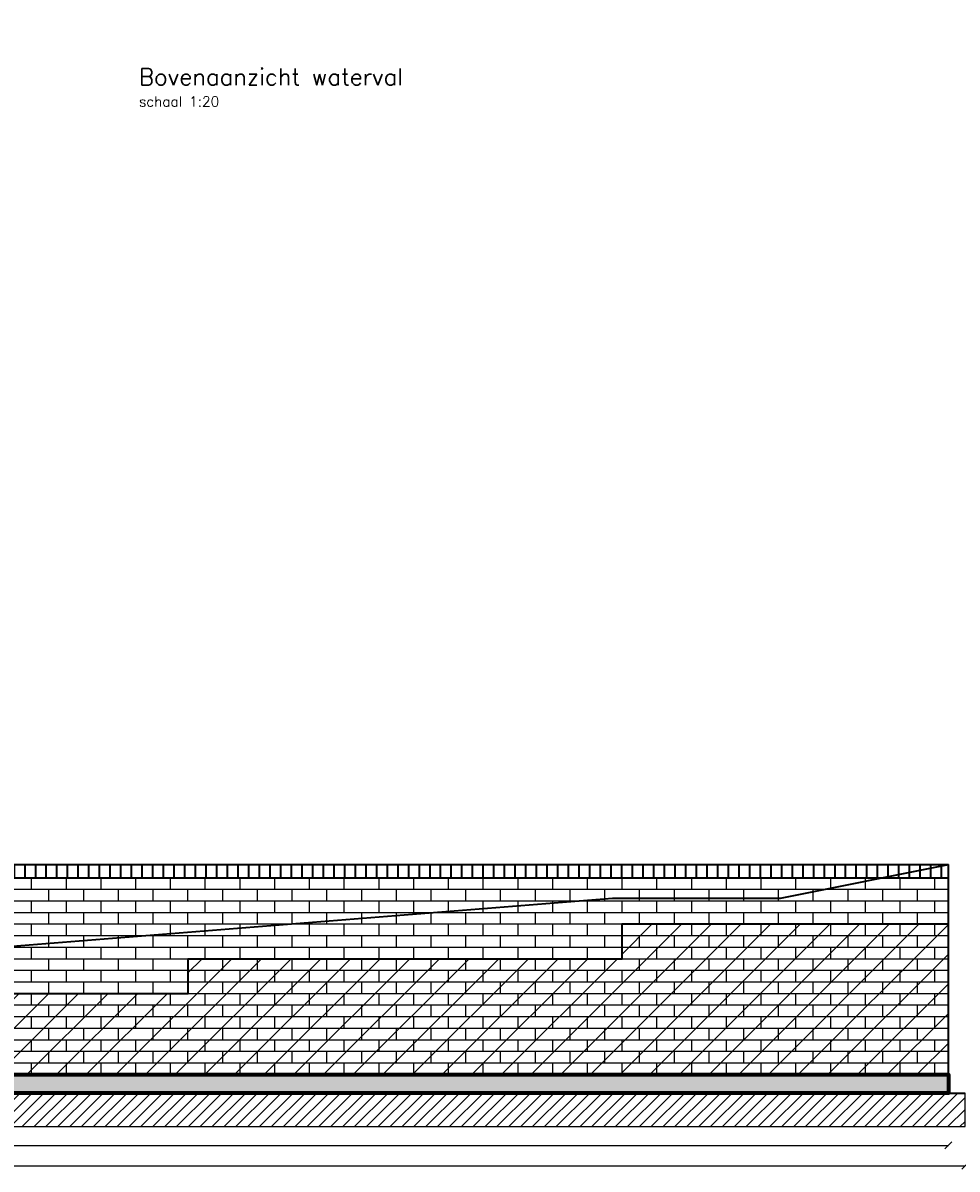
# Model space of a CAD drawing. Header units: metres. Extents: x 153805 to 212562, y 1698 to 57427.
# Tile 13 of 24: x 201416 to 206982, y 2886 to 9717. Entities that reach past the tile are written whole.
import ezdxf

# ---------------------------------------------------------------- set-up
doc = ezdxf.new("R2010")
doc.units = ezdxf.units.M
for name, color, linetype, lineweight in [('N-CO-BC-BETONVORM-G', 50, 'Continuous', 25), ('N-CO-GC-KEERWAND-V', 253, 'Continuous', 35), ('N-CO-GK-KEERWAND-G', 30, 'Continuous', 70), ('N-WE-GR-GRAS-G', 60, 'Continuous', 35), ('N-WE-GW-MAAIVELD-G', 90, 'GW-MAAIVELD', 35), ('N-WE-VH-VERHARDING_BETONSTRAATSTEEN-A', 252, 'Continuous', 18), ('N-WE-VH-VERHARDING_STRAATBAKSTEEN-G', 252, 'Continuous', 35), ('N-WE-VH-VERHARDING_VUILMETSELWERK-A', 11, 'Continuous', 13)]:
    doc.layers.add(name, color=color, linetype=linetype, lineweight=lineweight)
doc.layers.add('tl00_hulphatch', color=223, linetype='Continuous', plot=False)
doc.layers.add('TM00_MAATVOERING', color=1, linetype='Continuous')
doc.layers.add('tt00_tekst', color=7, linetype='Continuous')
doc.layers.add('X-XX-AL-DETAIL1-GD metselwerk achtergrond', color=34, linetype='Continuous', lineweight=25, transparency=0.85)
doc.styles.add('ROMANS', font='romans.shx')
doc.linetypes.add('GW-MAAIVELD', pattern='A,12,[40,NLCS.SHX,S=1,R=0,X=0,Y=-0.5],12', length=24)
doc.dimstyles.new('RODOR-DIM-020mm$0', dxfattribs={"dimscale": 20, "dimtxt": 2, "dimasz": 2, "dimexe": 1.25, "dimexo": 0.625, "dimtad": 1, "dimdec": 0, "dimzin": 1, "dimdsep": 46, "dimtxsty": 'ROMANS', "dimblk": 'OBLIQUE', "dimcen": 0, "dimse1": 1, "dimse2": 1, "dimclrd": 1, "dimclre": 1, "dimclrt": 2, "dimadec": 0, "dimazin": 0, "dimtfac": 1, "dimtdec": 0, "dimtmove": 0, "dimatfit": 0, "dimfxl": 1, "dimtolj": 1, "dimtzin": 0, "dimlwd": -1, "dimlwe": -1, "dimarcsym": 0})

# ---------------------------------------------------------------- blocks, each defined once
blk = doc.blocks.new('_Oblique')
at = {"color": 0, "linetype": 'ByBlock', "lineweight": -2}
blk.add_line((-0.5, -0.5), (0.5, 0.5), dxfattribs=at)
blk = doc.blocks.new('*D29')
at = {"layer": 'Defpoints', "color": 0, "transparency": 16777216}
for p in [(186929.5, 3339.1), (206929.5, 3339.1), (206929.5, 3027.7)]:
    blk.add_point(p, dxfattribs=at)
at = {"layer": 'TM00_MAATVOERING', "color": 1, "transparency": 16777216}
blk.add_line((186929.5, 3027.7), (206929.5, 3027.7), dxfattribs=at)
at = {"layer": 'TM00_MAATVOERING', "color": 1, "transparency": 16777216, "xscale": 40, "yscale": 40, "zscale": 40, "rotation": 180}
blk.add_blockref('_Oblique', (186929.5, 3027.7), dxfattribs=at)
at = {"layer": 'TM00_MAATVOERING', "color": 1, "transparency": 16777216, "xscale": 40, "yscale": 40, "zscale": 40}
blk.add_blockref('_Oblique', (206929.5, 3027.7), dxfattribs=at)
at = {"layer": 'TM00_MAATVOERING', "color": 2, "transparency": 16777216, "insert": (196929.5, 3060.2), "char_height": 40, "attachment_point": 5, "style": 'ROMANS'}
blk.add_mtext('\\A1;20000', dxfattribs=at)
blk = doc.blocks.new('*D30')
at = {"layer": 'Defpoints', "color": 0, "transparency": 16777216}
for p in [(186829.5, 3139.1), (207029.5, 3139.1), (207029.5, 2906.2)]:
    blk.add_point(p, dxfattribs=at)
at = {"layer": 'TM00_MAATVOERING', "color": 1, "transparency": 16777216}
blk.add_line((186829.5, 2906.2), (207029.5, 2906.2), dxfattribs=at)
at = {"layer": 'TM00_MAATVOERING', "color": 1, "transparency": 16777216, "xscale": 40, "yscale": 40, "zscale": 40, "rotation": 180}
blk.add_blockref('_Oblique', (186829.5, 2906.2), dxfattribs=at)
at = {"layer": 'TM00_MAATVOERING', "color": 1, "transparency": 16777216, "xscale": 40, "yscale": 40, "zscale": 40}
blk.add_blockref('_Oblique', (207029.5, 2906.2), dxfattribs=at)
at = {"layer": 'TM00_MAATVOERING', "color": 2, "transparency": 16777216, "insert": (196929.5, 2938.7), "char_height": 40, "attachment_point": 5, "style": 'ROMANS'}
blk.add_mtext('\\A1;20200', dxfattribs=at)

msp = doc.modelspace()

# ---------------------------------------------------------------- hatches: boundary and pattern name
at = {"layer": 'N-CO-GC-KEERWAND-V'}
h = msp.add_hatch(color=256, dxfattribs=at)
h.dxf.hatch_style = 1
h.paths.add_polyline_path([(206788.3, 3449.1), (206929.5, 3449.1), (206929.5, 3339.1), (186929.5, 3339.1), (186929.5, 3449.1)])
at = {"layer": 'N-WE-VH-VERHARDING_BETONSTRAATSTEEN-A'}
h = msp.add_hatch(dxfattribs=at)
h.set_pattern_fill('ANSI31', color=256, scale=400)
h.set_pattern_definition([(45, (0, 0), (-35.355339, 35.355339), [])])
h.paths.add_polyline_path([(182857, 13082.2), (183470.1, 13082.2), (185472.4, 13087.7), (185471.7, 12886.8), (183935.5, 12887.7), (182857, 12887.7)])
h.paths.add_polyline_path([(184639.1, 12227.7), (186039.5, 12223.2), (186039.5, 12023.2), (184638.4, 12023.2)])
h.paths.add_polyline_path([(190909.5, 12227.7), (192312.4, 12223.2), (192312.4, 12023.2), (190911.4, 12023.2)])
h.paths.add_polyline_path([(196264, 12222.2), (197264, 12222.2), (198364.8, 12222.2), (198364.8, 12027.2), (197464, 12027.7), (196264, 12027.7)])
h.paths.add_polyline_path([(207029.5, 3339.1), (186829.5, 3339.1), (186829.5, 3139.1), (207029.5, 3139.1)])
h.paths.add_polyline_path([(196389.6, 3205.1), (196433.6, 3205.1), (196433.6, 3139.1)], flags=24)
edge = h.paths.add_edge_path(flags=16)
edge.add_line((196389.6, 3205.1), (196565.6, 3205.1))
h.paths.add_polyline_path([(196401.2, 3204), (196543.8, 3204), (196543.8, 3263.4), (196401.2, 3263.4)], flags=24)
at = {"layer": 'N-WE-VH-VERHARDING_STRAATBAKSTEEN-G', "ltscale": 0.1, "transparency": 33554559}
h = msp.add_hatch(dxfattribs=at)
h.set_pattern_fill('ANSI31', color=256, scale=20, angle=45)
h.set_pattern_definition([(90, (1784.216, 87059.604), (-63.5, 0), [])])
h.paths.add_polyline_path([(197679.5, 4701.1), (206929.5, 4701.1), (206929.5, 4621.1), (197679.6, 4621.1)])
at = {"layer": 'N-WE-VH-VERHARDING_VUILMETSELWERK-A'}
h = msp.add_hatch(dxfattribs=at)
h.set_pattern_fill('ANSI31', color=256, scale=1000)
h.set_pattern_definition([(45, (0, 0), (-88.38835, 88.38835), [])])
h.paths.add_polyline_path([(186929.5, 4345.1), (186929.5, 3449.1), (206929.5, 3449.1), (206929.5, 4345.1), (204984.1, 4345.1), (204984.1, 4138.1), (202399.1, 4138.1), (202399.1, 3931.1), (199811.6, 3931.1), (199811.6, 3724.1), (197472.1, 3724.1), (197477.6, 3719.2), (197530.6, 3619.2), (196353.6, 3619.2), (196406.6, 3719.2), (196412.1, 3724.1), (194015.6, 3724.1), (194015.6, 3931.1), (191428.1, 3931.1), (191428.1, 4138.1), (188840.6, 4138.1), (188840.6, 4345.1)])

# ---------------------------------------------------------------- linework, layer by layer
at = {"layer": 'N-CO-BC-BETONVORM-G', "ltscale": 0.2}
msp.add_lwpolyline([(207029.5, 3339.1), (186829.5, 3339.1), (186829.5, 3139.1), (207029.5, 3139.1)], close=True, dxfattribs=at)
at = {"layer": 'N-CO-GK-KEERWAND-G', "flags": 128}
msp.add_lwpolyline([(206788.3, 3449.1), (206929.5, 3449.1), (206929.5, 3339.1), (186929.5, 3339.1), (186929.5, 3449.1)], close=True, dxfattribs=at)
at = {"layer": 'N-WE-GR-GRAS-G', "flags": 128}
for points in [[(206929.5, 3339.1), (206929.5, 4701.1)], [(206929.5, 3339.1), (207029.5, 3339.1)]]:
    msp.add_lwpolyline(points, dxfattribs=at)
at = {"layer": 'N-WE-GW-MAAIVELD-G', "ltscale": 30}
msp.add_lwpolyline([(197342.1, 3901.1), (197429.5, 3901.1), (204929.5, 4501.1), (205929.5, 4501.1), (206929.5, 4701.1)], dxfattribs=at)
at = {"layer": 'N-WE-VH-VERHARDING_STRAATBAKSTEEN-G', "flags": 128}
for points in [[(197679.5, 4701.1), (206929.5, 4701.1)], [(197679.5, 4621.1), (206929.5, 4621.1)]]:
    msp.add_lwpolyline(points, dxfattribs=at)
at = {"layer": 'N-WE-VH-VERHARDING_VUILMETSELWERK-A', "lineweight": 35, "ltscale": 8, "flags": 128}
msp.add_lwpolyline([(206929.5, 4345.1), (204984.1, 4345.1), (204984.1, 4138.1), (202399.1, 4138.1), (202399.1, 3931.1), (199811.6, 3931.1), (199811.6, 3724.1), (197472.1, 3724.1)], dxfattribs=at)
at = {"layer": 'tl00_hulphatch', "flags": 128}
msp.add_lwpolyline([(186929.5, 4345.1), (186929.5, 3449.1), (206929.5, 3449.1), (206929.5, 4345.1), (204984.1, 4345.1), (204984.1, 4138.1), (202399.1, 4138.1), (202399.1, 3931.1), (199811.6, 3931.1), (199811.6, 3724.1), (197472.1, 3724.1), (197477.6, 3719.2), (197530.6, 3619.2), (196353.6, 3619.2), (196406.6, 3719.2), (196412.1, 3724.1), (194015.6, 3724.1), (194015.6, 3931.1), (191428.1, 3931.1), (191428.1, 4138.1), (188840.6, 4138.1), (188840.6, 4345.1)], close=True, dxfattribs=at)
at = {"layer": 'X-XX-AL-DETAIL1-GD metselwerk achtergrond', "color": 253, "linetype": 'Continuous', "transparency": 33554559}
for p, q in [((206929.5, 4621.1), (197676.8, 4621.1)), ((201467.6, 4552.1), (201467.6, 4621.1)), ((201571.1, 4621.1), (201571.1, 4621.1)), ((201674.6, 4552.1), (201674.6, 4621.1)), ((201778.1, 4621.1), (201778.1, 4621.1)), ((201881.6, 4552.1), (201881.6, 4621.1)), ((201985.1, 4621.1), (201985.1, 4621.1)), ((202088.6, 4552.1), (202088.6, 4621.1)), ((202192.1, 4621.1), (202192.1, 4621.1)), ((202295.6, 4552.1), (202295.6, 4621.1)), ((202399.1, 4621.1), (202399.1, 4621.1)), ((202502.6, 4552.1), (202502.6, 4621.1)), ((202606.1, 4621.1), (202606.1, 4621.1)), ((202709.6, 4552.1), (202709.6, 4621.1)), ((202813.1, 4621.1), (202813.1, 4621.1)), ((202916.6, 4552.1), (202916.6, 4621.1)), ((203020.1, 4621.1), (203020.1, 4621.1)), ((203123.6, 4552.1), (203123.6, 4621.1)), ((203227.1, 4621.1), (203227.1, 4621.1)), ((203330.6, 4552.1), (203330.6, 4621.1)), ((203434.1, 4621.1), (203434.1, 4621.1)), ((203537.6, 4552.1), (203537.6, 4621.1)), ((203641.1, 4621.1), (203641.1, 4621.1)), ((203744.6, 4552.1), (203744.6, 4621.1)), ((203848.1, 4621.1), (203848.1, 4621.1)), ((203951.6, 4552.1), (203951.6, 4621.1)), ((204055.1, 4621.1), (204055.1, 4621.1)), ((204158.6, 4552.1), (204158.6, 4621.1)), ((204262.1, 4621.1), (204262.1, 4621.1)), ((204365.6, 4552.1), (204365.6, 4621.1)), ((204469.1, 4621.1), (204469.1, 4621.1)), ((204572.6, 4552.1), (204572.6, 4621.1)), ((204676.1, 4621.1), (204676.1, 4621.1)), ((204779.6, 4552.1), (204779.6, 4621.1)), ((204883.1, 4621.1), (204883.1, 4621.1)), ((204986.6, 4552.1), (204986.6, 4621.1)), ((205090.1, 4621.1), (205090.1, 4621.1)), ((205193.6, 4552.1), (205193.6, 4621.1)), ((205297.1, 4621.1), (205297.1, 4621.1)), ((205400.6, 4552.1), (205400.6, 4621.1)), ((205504.1, 4621.1), (205504.1, 4621.1)), ((205607.6, 4552.1), (205607.6, 4621.1)), ((205711.1, 4621.1), (205711.1, 4621.1)), ((205814.6, 4552.1), (205814.6, 4621.1)), ((205918.1, 4621.1), (205918.1, 4621.1)), ((206021.6, 4552.1), (206021.6, 4621.1)), ((206125.1, 4621.1), (206125.1, 4621.1)), ((206228.6, 4552.1), (206228.6, 4621.1)), ((206332.1, 4621.1), (206332.1, 4621.1)), ((206435.6, 4552.1), (206435.6, 4621.1)), ((206539.1, 4621.1), (206539.1, 4621.1)), ((206642.6, 4552.1), (206642.6, 4621.1)), ((206746.1, 4621.1), (206746.1, 4621.1)), ((206849.6, 4552.1), (206849.6, 4621.1)), ((206929.5, 4552.1), (197676.7, 4552.1)), ((201571.1, 4483.1), (201571.1, 4552.1)), ((201778.1, 4483.1), (201778.1, 4552.1)), ((201985.1, 4483.1), (201985.1, 4552.1)), ((202192.1, 4483.1), (202192.1, 4552.1)), ((202399.1, 4483.1), (202399.1, 4552.1)), ((202606.1, 4483.1), (202606.1, 4552.1)), ((202813.1, 4483.1), (202813.1, 4552.1)), ((203020.1, 4483.1), (203020.1, 4552.1)), ((203227.1, 4483.1), (203227.1, 4552.1)), ((203434.1, 4483.1), (203434.1, 4552.1)), ((203641.1, 4483.1), (203641.1, 4552.1)), ((203848.1, 4483.1), (203848.1, 4552.1)), ((204055.1, 4483.1), (204055.1, 4552.1)), ((204262.1, 4483.1), (204262.1, 4552.1)), ((204469.1, 4483.1), (204469.1, 4552.1)), ((204676.1, 4483.1), (204676.1, 4552.1)), ((204883.1, 4483.1), (204883.1, 4552.1)), ((205090.1, 4483.1), (205090.1, 4552.1)), ((205297.1, 4483.1), (205297.1, 4552.1)), ((205504.1, 4483.1), (205504.1, 4552.1)), ((205711.1, 4483.1), (205711.1, 4552.1)), ((205918.1, 4483.1), (205918.1, 4552.1)), ((206125.1, 4483.1), (206125.1, 4552.1)), ((206332.1, 4483.1), (206332.1, 4552.1)), ((206539.1, 4483.1), (206539.1, 4552.1)), ((206746.1, 4483.1), (206746.1, 4552.1)), ((206929.5, 4483.1), (197676.6, 4483.1)), ((201467.6, 4414.1), (201467.6, 4483.1)), ((201674.6, 4414.1), (201674.6, 4483.1)), ((201881.6, 4414.1), (201881.6, 4483.1)), ((202088.6, 4414.1), (202088.6, 4483.1)), ((202295.6, 4414.1), (202295.6, 4483.1)), ((202502.6, 4414.1), (202502.6, 4483.1)), ((202709.6, 4414.1), (202709.6, 4483.1)), ((202916.6, 4414.1), (202916.6, 4483.1)), ((203123.6, 4414.1), (203123.6, 4483.1)), ((203330.6, 4414.1), (203330.6, 4483.1)), ((203537.6, 4414.1), (203537.6, 4483.1)), ((203744.6, 4414.1), (203744.6, 4483.1)), ((203951.6, 4414.1), (203951.6, 4483.1)), ((204158.6, 4414.1), (204158.6, 4483.1)), ((204365.6, 4414.1), (204365.6, 4483.1)), ((204572.6, 4414.1), (204572.6, 4483.1)), ((204779.6, 4414.1), (204779.6, 4483.1)), ((204986.6, 4414.1), (204986.6, 4483.1)), ((205193.6, 4414.1), (205193.6, 4483.1)), ((205400.6, 4414.1), (205400.6, 4483.1)), ((205607.6, 4414.1), (205607.6, 4483.1)), ((205814.6, 4414.1), (205814.6, 4483.1)), ((206021.6, 4414.1), (206021.6, 4483.1)), ((206228.6, 4414.1), (206228.6, 4483.1)), ((206435.6, 4414.1), (206435.6, 4483.1)), ((206642.6, 4414.1), (206642.6, 4483.1)), ((206849.6, 4414.1), (206849.6, 4483.1)), ((206929.5, 4414.1), (197676.4, 4414.1)), ((201571.1, 4345.1), (201571.1, 4414.1)), ((201778.1, 4345.1), (201778.1, 4414.1)), ((201985.1, 4345.1), (201985.1, 4414.1)), ((202192.1, 4345.1), (202192.1, 4414.1)), ((202399.1, 4345.1), (202399.1, 4414.1)), ((202606.1, 4345.1), (202606.1, 4414.1)), ((202813.1, 4345.1), (202813.1, 4414.1)), ((203020.1, 4345.1), (203020.1, 4414.1)), ((203227.1, 4345.1), (203227.1, 4414.1)), ((203434.1, 4345.1), (203434.1, 4414.1)), ((203641.1, 4345.1), (203641.1, 4414.1)), ((203848.1, 4345.1), (203848.1, 4414.1)), ((204055.1, 4345.1), (204055.1, 4414.1)), ((204262.1, 4345.1), (204262.1, 4414.1)), ((204469.1, 4345.1), (204469.1, 4414.1)), ((204676.1, 4345.1), (204676.1, 4414.1)), ((204883.1, 4345.1), (204883.1, 4414.1)), ((205090.1, 4345.1), (205090.1, 4414.1)), ((205297.1, 4345.1), (205297.1, 4414.1)), ((205504.1, 4345.1), (205504.1, 4414.1)), ((205711.1, 4345.1), (205711.1, 4414.1)), ((205918.1, 4345.1), (205918.1, 4414.1)), ((206125.1, 4345.1), (206125.1, 4414.1)), ((206332.1, 4345.1), (206332.1, 4414.1)), ((206539.1, 4345.1), (206539.1, 4414.1)), ((206746.1, 4345.1), (206746.1, 4414.1)), ((206929.5, 4345.1), (197127.7, 4345.1)), ((201467.6, 4276.1), (201467.6, 4345.1)), ((201674.6, 4276.1), (201674.6, 4345.1)), ((201881.6, 4276.1), (201881.6, 4345.1)), ((202088.6, 4276.1), (202088.6, 4345.1)), ((202295.6, 4276.1), (202295.6, 4345.1)), ((202502.6, 4276.1), (202502.6, 4345.1)), ((202709.6, 4276.1), (202709.6, 4345.1)), ((202916.6, 4276.1), (202916.6, 4345.1)), ((203123.6, 4276.1), (203123.6, 4345.1)), ((203330.6, 4276.1), (203330.6, 4345.1)), ((203537.6, 4276.1), (203537.6, 4345.1)), ((203744.6, 4276.1), (203744.6, 4345.1)), ((203951.6, 4276.1), (203951.6, 4345.1)), ((204158.6, 4276.1), (204158.6, 4345.1)), ((204365.6, 4276.1), (204365.6, 4345.1)), ((204572.6, 4276.1), (204572.6, 4345.1)), ((204779.6, 4276.1), (204779.6, 4345.1)), ((204986.6, 4276.1), (204986.6, 4345.1)), ((205193.6, 4276.1), (205193.6, 4345.1)), ((205400.6, 4276.1), (205400.6, 4345.1)), ((205607.6, 4276.1), (205607.6, 4345.1)), ((205814.6, 4276.1), (205814.6, 4345.1)), ((206021.6, 4276.1), (206021.6, 4345.1)), ((206228.6, 4276.1), (206228.6, 4345.1)), ((206435.6, 4276.1), (206435.6, 4345.1)), ((206642.6, 4276.1), (206642.6, 4345.1)), ((206849.6, 4276.1), (206849.6, 4345.1)), ((206929.5, 4276.1), (192788.2, 4276.1)), ((201571.1, 4207.1), (201571.1, 4276.1)), ((201778.1, 4207.1), (201778.1, 4276.1)), ((201985.1, 4207.1), (201985.1, 4276.1)), ((202192.1, 4207.1), (202192.1, 4276.1)), ((202399.1, 4207.1), (202399.1, 4276.1)), ((202606.1, 4207.1), (202606.1, 4276.1)), ((202813.1, 4207.1), (202813.1, 4276.1)), ((203020.1, 4207.1), (203020.1, 4276.1)), ((203227.1, 4207.1), (203227.1, 4276.1)), ((203434.1, 4207.1), (203434.1, 4276.1)), ((203641.1, 4207.1), (203641.1, 4276.1)), ((203848.1, 4207.1), (203848.1, 4276.1)), ((204055.1, 4207.1), (204055.1, 4276.1)), ((204262.1, 4207.1), (204262.1, 4276.1)), ((204469.1, 4207.1), (204469.1, 4276.1)), ((204676.1, 4207.1), (204676.1, 4276.1)), ((204883.1, 4207.1), (204883.1, 4276.1)), ((205090.1, 4207.1), (205090.1, 4276.1)), ((205297.1, 4207.1), (205297.1, 4276.1)), ((205504.1, 4207.1), (205504.1, 4276.1)), ((205711.1, 4207.1), (205711.1, 4276.1)), ((205918.1, 4207.1), (205918.1, 4276.1)), ((206125.1, 4207.1), (206125.1, 4276.1)), ((206332.1, 4207.1), (206332.1, 4276.1)), ((206539.1, 4207.1), (206539.1, 4276.1)), ((206746.1, 4207.1), (206746.1, 4276.1)), ((206929.5, 4207.1), (192788.1, 4207.1)), ((201467.6, 4138.1), (201467.6, 4207.1)), ((201674.6, 4138.1), (201674.6, 4207.1)), ((201881.6, 4138.1), (201881.6, 4207.1)), ((202088.6, 4138.1), (202088.6, 4207.1)), ((202295.6, 4138.1), (202295.6, 4207.1)), ((202502.6, 4138.1), (202502.6, 4207.1)), ((202709.6, 4138.1), (202709.6, 4207.1)), ((202916.6, 4138.1), (202916.6, 4207.1)), ((203123.6, 4138.1), (203123.6, 4207.1)), ((203330.6, 4138.1), (203330.6, 4207.1)), ((203537.6, 4138.1), (203537.6, 4207.1)), ((203744.6, 4138.1), (203744.6, 4207.1)), ((203951.6, 4138.1), (203951.6, 4207.1)), ((204158.6, 4138.1), (204158.6, 4207.1)), ((204365.6, 4138.1), (204365.6, 4207.1)), ((204572.6, 4138.1), (204572.6, 4207.1)), ((204779.6, 4138.1), (204779.6, 4207.1)), ((204986.6, 4138.1), (204986.6, 4207.1)), ((205193.6, 4138.1), (205193.6, 4207.1)), ((205400.6, 4138.1), (205400.6, 4207.1)), ((205607.6, 4138.1), (205607.6, 4207.1)), ((205814.6, 4138.1), (205814.6, 4207.1)), ((206021.6, 4138.1), (206021.6, 4207.1)), ((206228.6, 4138.1), (206228.6, 4207.1)), ((206435.6, 4138.1), (206435.6, 4207.1)), ((206642.6, 4138.1), (206642.6, 4207.1)), ((206849.6, 4138.1), (206849.6, 4207.1)), ((206929.5, 4138.1), (192788, 4138.1)), ((201571.1, 4069.1), (201571.1, 4138.1)), ((201778.1, 4069.1), (201778.1, 4138.1)), ((201985.1, 4069.1), (201985.1, 4138.1)), ((202192.1, 4069.1), (202192.1, 4138.1)), ((202399.1, 4069.1), (202399.1, 4138.1)), ((202606.1, 4069.1), (202606.1, 4138.1)), ((202813.1, 4069.1), (202813.1, 4138.1)), ((203020.1, 4069.1), (203020.1, 4138.1)), ((203227.1, 4069.1), (203227.1, 4138.1)), ((203434.1, 4069.1), (203434.1, 4138.1)), ((203641.1, 4069.1), (203641.1, 4138.1)), ((203848.1, 4069.1), (203848.1, 4138.1)), ((204055.1, 4069.1), (204055.1, 4138.1)), ((204262.1, 4069.1), (204262.1, 4138.1)), ((204469.1, 4069.1), (204469.1, 4138.1)), ((204676.1, 4069.1), (204676.1, 4138.1)), ((204883.1, 4069.1), (204883.1, 4138.1)), ((205090.1, 4069.1), (205090.1, 4138.1)), ((205297.1, 4069.1), (205297.1, 4138.1)), ((205504.1, 4069.1), (205504.1, 4138.1)), ((205711.1, 4069.1), (205711.1, 4138.1)), ((205918.1, 4069.1), (205918.1, 4138.1)), ((206125.1, 4069.1), (206125.1, 4138.1)), ((206332.1, 4069.1), (206332.1, 4138.1)), ((206539.1, 4069.1), (206539.1, 4138.1)), ((206746.1, 4069.1), (206746.1, 4138.1)), ((206929.5, 4069.1), (192787.9, 4069.1)), ((201467.6, 4000.1), (201467.6, 4069.1)), ((201674.6, 4000.1), (201674.6, 4069.1)), ((201881.6, 4000.1), (201881.6, 4069.1)), ((202088.6, 4000.1), (202088.6, 4069.1)), ((202295.6, 4000.1), (202295.6, 4069.1)), ((202502.6, 4000.1), (202502.6, 4069.1)), ((202709.6, 4000.1), (202709.6, 4069.1)), ((202916.6, 4000.1), (202916.6, 4069.1)), ((203123.6, 4000.1), (203123.6, 4069.1)), ((203330.6, 4000.1), (203330.6, 4069.1)), ((203537.6, 4000.1), (203537.6, 4069.1)), ((203744.6, 4000.1), (203744.6, 4069.1)), ((203951.6, 4000.1), (203951.6, 4069.1)), ((204158.6, 4000.1), (204158.6, 4069.1)), ((204365.6, 4000.1), (204365.6, 4069.1)), ((204572.6, 4000.1), (204572.6, 4069.1)), ((204779.6, 4000.1), (204779.6, 4069.1)), ((204986.6, 4000.1), (204986.6, 4069.1)), ((205193.6, 4000.1), (205193.6, 4069.1)), ((205400.6, 4000.1), (205400.6, 4069.1)), ((205607.6, 4000.1), (205607.6, 4069.1)), ((205814.6, 4000.1), (205814.6, 4069.1)), ((206021.6, 4000.1), (206021.6, 4069.1)), ((206228.6, 4000.1), (206228.6, 4069.1)), ((206435.6, 4000.1), (206435.6, 4069.1)), ((206642.6, 4000.1), (206642.6, 4069.1)), ((206849.6, 4000.1), (206849.6, 4069.1)), ((206929.5, 4000.1), (192787.8, 4000.1)), ((201571.1, 3931.1), (201571.1, 4000.1)), ((201778.1, 3931.1), (201778.1, 4000.1)), ((201985.1, 3931.1), (201985.1, 4000.1)), ((202192.1, 3931.1), (202192.1, 4000.1)), ((202399.1, 3931.1), (202399.1, 4000.1)), ((202606.1, 3931.1), (202606.1, 4000.1)), ((202813.1, 3931.1), (202813.1, 4000.1)), ((203020.1, 3931.1), (203020.1, 4000.1)), ((203227.1, 3931.1), (203227.1, 4000.1)), ((203434.1, 3931.1), (203434.1, 4000.1)), ((203641.1, 3931.1), (203641.1, 4000.1)), ((203848.1, 3931.1), (203848.1, 4000.1)), ((204055.1, 3931.1), (204055.1, 4000.1)), ((204262.1, 3931.1), (204262.1, 4000.1)), ((204469.1, 3931.1), (204469.1, 4000.1)), ((204676.1, 3931.1), (204676.1, 4000.1)), ((204883.1, 3931.1), (204883.1, 4000.1)), ((205090.1, 3931.1), (205090.1, 4000.1)), ((205297.1, 3931.1), (205297.1, 4000.1)), ((205504.1, 3931.1), (205504.1, 4000.1)), ((205711.1, 3931.1), (205711.1, 4000.1)), ((205918.1, 3931.1), (205918.1, 4000.1)), ((206125.1, 3931.1), (206125.1, 4000.1)), ((206332.1, 3931.1), (206332.1, 4000.1)), ((206539.1, 3931.1), (206539.1, 4000.1)), ((206746.1, 3931.1), (206746.1, 4000.1)), ((206929.5, 3931.1), (192787.7, 3931.1)), ((201467.6, 3862.1), (201467.6, 3931.1)), ((201674.6, 3862.1), (201674.6, 3931.1)), ((201881.6, 3862.1), (201881.6, 3931.1)), ((202088.6, 3862.1), (202088.6, 3931.1)), ((202295.6, 3862.1), (202295.6, 3931.1)), ((202502.6, 3862.1), (202502.6, 3931.1)), ((202709.6, 3862.1), (202709.6, 3931.1)), ((202916.6, 3862.1), (202916.6, 3931.1)), ((203123.6, 3862.1), (203123.6, 3931.1)), ((203330.6, 3862.1), (203330.6, 3931.1)), ((203537.6, 3862.1), (203537.6, 3931.1)), ((203744.6, 3862.1), (203744.6, 3931.1)), ((203951.6, 3862.1), (203951.6, 3931.1)), ((204158.6, 3862.1), (204158.6, 3931.1)), ((204365.6, 3862.1), (204365.6, 3931.1)), ((204572.6, 3862.1), (204572.6, 3931.1)), ((204779.6, 3862.1), (204779.6, 3931.1)), ((204986.6, 3862.1), (204986.6, 3931.1)), ((205193.6, 3862.1), (205193.6, 3931.1)), ((205400.6, 3862.1), (205400.6, 3931.1)), ((205607.6, 3862.1), (205607.6, 3931.1)), ((205814.6, 3862.1), (205814.6, 3931.1)), ((206021.6, 3862.1), (206021.6, 3931.1)), ((206228.6, 3862.1), (206228.6, 3931.1)), ((206435.6, 3862.1), (206435.6, 3931.1)), ((206642.6, 3862.1), (206642.6, 3931.1)), ((206849.6, 3862.1), (206849.6, 3931.1)), ((206929.5, 3862.1), (197352, 3862.1)), ((201571.1, 3793.1), (201571.1, 3862.1)), ((201778.1, 3793.1), (201778.1, 3862.1)), ((201985.1, 3793.1), (201985.1, 3862.1)), ((202192.1, 3793.1), (202192.1, 3862.1)), ((202399.1, 3793.1), (202399.1, 3862.1)), ((202606.1, 3793.1), (202606.1, 3862.1)), ((202813.1, 3793.1), (202813.1, 3862.1)), ((203020.1, 3793.1), (203020.1, 3862.1)), ((203227.1, 3793.1), (203227.1, 3862.1)), ((203434.1, 3793.1), (203434.1, 3862.1)), ((203641.1, 3793.1), (203641.1, 3862.1)), ((203848.1, 3793.1), (203848.1, 3862.1)), ((204055.1, 3793.1), (204055.1, 3862.1)), ((204262.1, 3793.1), (204262.1, 3862.1)), ((204469.1, 3793.1), (204469.1, 3862.1)), ((204676.1, 3793.1), (204676.1, 3862.1)), ((204883.1, 3793.1), (204883.1, 3862.1)), ((205090.1, 3793.1), (205090.1, 3862.1)), ((205297.1, 3793.1), (205297.1, 3862.1)), ((205504.1, 3793.1), (205504.1, 3862.1)), ((205711.1, 3793.1), (205711.1, 3862.1)), ((205918.1, 3793.1), (205918.1, 3862.1)), ((206125.1, 3793.1), (206125.1, 3862.1)), ((206332.1, 3793.1), (206332.1, 3862.1)), ((206539.1, 3793.1), (206539.1, 3862.1)), ((206746.1, 3793.1), (206746.1, 3862.1)), ((206929.5, 3793.1), (197395.3, 3793.1)), ((201467.6, 3724.1), (201467.6, 3793.1)), ((201674.6, 3724.1), (201674.6, 3793.1)), ((201881.6, 3724.1), (201881.6, 3793.1)), ((202088.6, 3724.1), (202088.6, 3793.1)), ((202295.6, 3724.1), (202295.6, 3793.1)), ((202502.6, 3724.1), (202502.6, 3793.1)), ((202709.6, 3724.1), (202709.6, 3793.1)), ((202916.6, 3724.1), (202916.6, 3793.1)), ((203123.6, 3724.1), (203123.6, 3793.1)), ((203330.6, 3724.1), (203330.6, 3793.1)), ((203537.6, 3724.1), (203537.6, 3793.1)), ((203744.6, 3724.1), (203744.6, 3793.1)), ((203951.6, 3724.1), (203951.6, 3793.1)), ((204158.6, 3724.1), (204158.6, 3793.1)), ((204365.6, 3724.1), (204365.6, 3793.1)), ((204572.6, 3724.1), (204572.6, 3793.1)), ((204779.6, 3724.1), (204779.6, 3793.1)), ((204986.6, 3724.1), (204986.6, 3793.1)), ((205193.6, 3724.1), (205193.6, 3793.1)), ((205400.6, 3724.1), (205400.6, 3793.1)), ((205607.6, 3724.1), (205607.6, 3793.1)), ((205814.6, 3724.1), (205814.6, 3793.1)), ((206021.6, 3724.1), (206021.6, 3793.1)), ((206228.6, 3724.1), (206228.6, 3793.1)), ((206435.6, 3724.1), (206435.6, 3793.1)), ((206642.6, 3724.1), (206642.6, 3793.1)), ((206849.6, 3724.1), (206849.6, 3793.1)), ((206929.5, 3724.1), (197472.1, 3724.1)), ((201571.1, 3655.1), (201571.1, 3724.1)), ((201778.1, 3655.1), (201778.1, 3724.1)), ((201985.1, 3655.1), (201985.1, 3724.1)), ((202192.1, 3655.1), (202192.1, 3724.1)), ((202399.1, 3655.1), (202399.1, 3724.1)), ((202606.1, 3655.1), (202606.1, 3724.1)), ((202813.1, 3655.1), (202813.1, 3724.1)), ((203020.1, 3655.1), (203020.1, 3724.1)), ((203227.1, 3655.1), (203227.1, 3724.1)), ((203434.1, 3655.1), (203434.1, 3724.1)), ((203641.1, 3655.1), (203641.1, 3724.1)), ((203848.1, 3655.1), (203848.1, 3724.1)), ((204055.1, 3655.1), (204055.1, 3724.1)), ((204262.1, 3655.1), (204262.1, 3724.1)), ((204469.1, 3655.1), (204469.1, 3724.1)), ((204676.1, 3655.1), (204676.1, 3724.1)), ((204883.1, 3655.1), (204883.1, 3724.1)), ((205090.1, 3655.1), (205090.1, 3724.1)), ((205297.1, 3655.1), (205297.1, 3724.1)), ((205504.1, 3655.1), (205504.1, 3724.1)), ((205711.1, 3655.1), (205711.1, 3724.1)), ((205918.1, 3655.1), (205918.1, 3724.1)), ((206125.1, 3655.1), (206125.1, 3724.1)), ((206332.1, 3655.1), (206332.1, 3724.1)), ((206539.1, 3655.1), (206539.1, 3724.1)), ((206746.1, 3655.1), (206746.1, 3724.1)), ((206929.5, 3655.1), (197511.6, 3655.1)), ((201467.6, 3586.1), (201467.6, 3655.1)), ((201674.6, 3586.1), (201674.6, 3655.1)), ((201881.6, 3586.1), (201881.6, 3655.1)), ((202088.6, 3586.1), (202088.6, 3655.1)), ((202295.6, 3586.1), (202295.6, 3655.1)), ((202502.6, 3586.1), (202502.6, 3655.1)), ((202709.6, 3586.1), (202709.6, 3655.1)), ((202916.6, 3586.1), (202916.6, 3655.1)), ((203123.6, 3586.1), (203123.6, 3655.1)), ((203330.6, 3586.1), (203330.6, 3655.1)), ((203537.6, 3586.1), (203537.6, 3655.1)), ((203744.6, 3586.1), (203744.6, 3655.1)), ((203951.6, 3586.1), (203951.6, 3655.1)), ((204158.6, 3586.1), (204158.6, 3655.1)), ((204365.6, 3586.1), (204365.6, 3655.1)), ((204572.6, 3586.1), (204572.6, 3655.1)), ((204779.6, 3586.1), (204779.6, 3655.1)), ((204986.6, 3586.1), (204986.6, 3655.1)), ((205193.6, 3586.1), (205193.6, 3655.1)), ((205400.6, 3586.1), (205400.6, 3655.1)), ((205607.6, 3586.1), (205607.6, 3655.1)), ((205814.6, 3586.1), (205814.6, 3655.1)), ((206021.6, 3586.1), (206021.6, 3655.1)), ((206228.6, 3586.1), (206228.6, 3655.1)), ((206435.6, 3586.1), (206435.6, 3655.1)), ((206642.6, 3586.1), (206642.6, 3655.1)), ((206849.6, 3586.1), (206849.6, 3655.1)), ((206929.5, 3586.1), (192787.2, 3586.1)), ((201571.1, 3517.1), (201571.1, 3586.1)), ((201778.1, 3517.1), (201778.1, 3586.1)), ((201985.1, 3517.1), (201985.1, 3586.1)), ((202192.1, 3517.1), (202192.1, 3586.1)), ((202399.1, 3517.1), (202399.1, 3586.1)), ((202606.1, 3517.1), (202606.1, 3586.1)), ((202813.1, 3517.1), (202813.1, 3586.1)), ((203020.1, 3517.1), (203020.1, 3586.1)), ((203227.1, 3517.1), (203227.1, 3586.1)), ((203434.1, 3517.1), (203434.1, 3586.1)), ((203641.1, 3517.1), (203641.1, 3586.1)), ((203848.1, 3517.1), (203848.1, 3586.1)), ((204055.1, 3517.1), (204055.1, 3586.1)), ((204262.1, 3517.1), (204262.1, 3586.1)), ((204469.1, 3517.1), (204469.1, 3586.1)), ((204676.1, 3517.1), (204676.1, 3586.1)), ((204883.1, 3517.1), (204883.1, 3586.1)), ((205090.1, 3517.1), (205090.1, 3586.1)), ((205297.1, 3517.1), (205297.1, 3586.1)), ((205504.1, 3517.1), (205504.1, 3586.1)), ((205711.1, 3517.1), (205711.1, 3586.1)), ((205918.1, 3517.1), (205918.1, 3586.1)), ((206125.1, 3517.1), (206125.1, 3586.1)), ((206332.1, 3517.1), (206332.1, 3586.1)), ((206539.1, 3517.1), (206539.1, 3586.1)), ((206746.1, 3517.1), (206746.1, 3586.1)), ((206929.5, 3517.1), (192787.1, 3517.1)), ((201467.6, 3449.1), (201467.6, 3517.1)), ((201674.6, 3449.1), (201674.6, 3517.1)), ((201881.6, 3449.1), (201881.6, 3517.1)), ((202088.6, 3449.1), (202088.6, 3517.1)), ((202295.6, 3449.1), (202295.6, 3517.1)), ((202502.6, 3449.1), (202502.6, 3517.1)), ((202709.6, 3449.1), (202709.6, 3517.1)), ((202916.6, 3449.1), (202916.6, 3517.1)), ((203123.6, 3449.1), (203123.6, 3517.1)), ((203330.6, 3449.1), (203330.6, 3517.1)), ((203537.6, 3449.1), (203537.6, 3517.1)), ((203744.6, 3449.1), (203744.6, 3517.1)), ((203951.6, 3449.1), (203951.6, 3517.1)), ((204158.6, 3449.1), (204158.6, 3517.1)), ((204365.6, 3449.1), (204365.6, 3517.1)), ((204572.6, 3449.1), (204572.6, 3517.1)), ((204779.6, 3449.1), (204779.6, 3517.1)), ((204986.6, 3449.1), (204986.6, 3517.1)), ((205193.6, 3449.1), (205193.6, 3517.1)), ((205400.6, 3449.1), (205400.6, 3517.1)), ((205607.6, 3449.1), (205607.6, 3517.1)), ((205814.6, 3449.1), (205814.6, 3517.1)), ((206021.6, 3449.1), (206021.6, 3517.1)), ((206228.6, 3449.1), (206228.6, 3517.1)), ((206435.6, 3449.1), (206435.6, 3517.1)), ((206642.6, 3449.1), (206642.6, 3517.1)), ((206849.6, 3449.1), (206849.6, 3517.1))]:
    msp.add_line(p, q, dxfattribs=at)

# ---------------------------------------------------------------- texts
at = {"layer": 'tt00_tekst', "insert": (202107.5, 9444.8), "char_height": 100, "width": 3858.847, "attachment_point": 1, "style": 'ROMANS'}
msp.add_mtext('{\\C4;Bovenaanzicht waterval\\P\\H0.6x;\\C3;schaal 1:20 }', dxfattribs=at)

# ---------------------------------------------------------------- dimensions: what is measured, and where the dimension line sits
at = {"layer": 'TM00_MAATVOERING'}
for base, p1, p2, picture, middle in [((206929.5, 3027.7), (186929.5, 3339.1), (206929.5, 3339.1), '*D29', (196929.5, 3060.2)), ((207029.5, 2906.2), (186829.5, 3139.1), (207029.5, 3139.1), '*D30', (196929.5, 2938.7))]:
    dim = msp.add_linear_dim(base=base, p1=p1, p2=p2, dimstyle='RODOR-DIM-020mm$0', dxfattribs=at)
    dim.commit()
    dim.dimension.update_dxf_attribs({"geometry": picture, "text_midpoint": middle})

doc.saveas('drawing.dxf')
